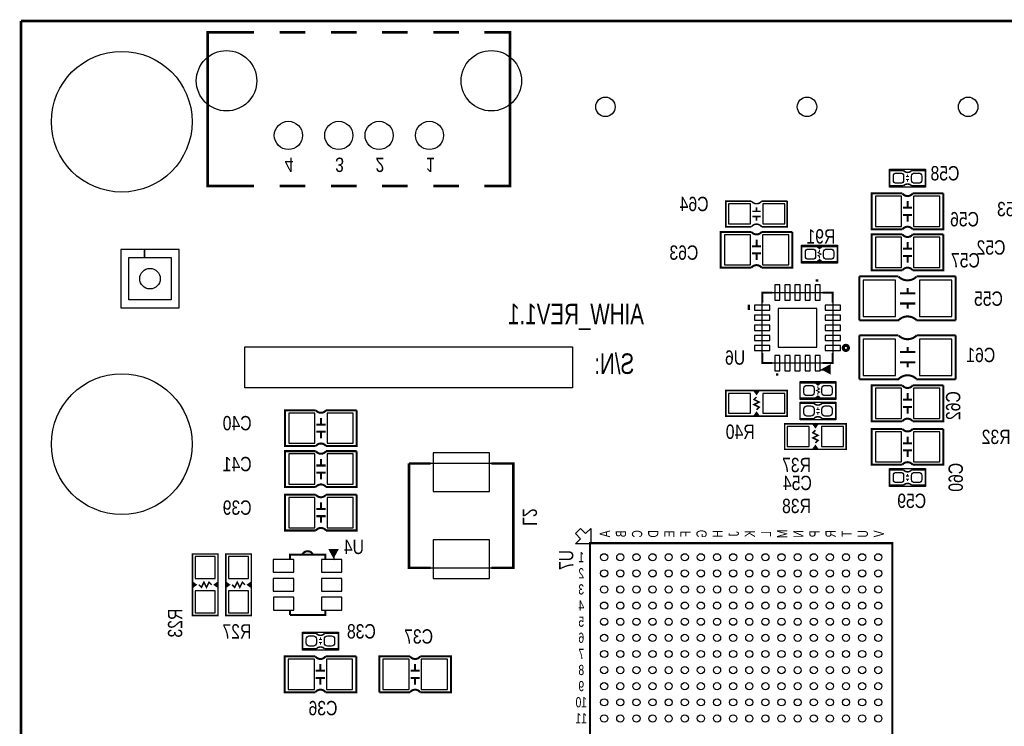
# Model space of a CAD drawing. Extents: x 0 to 180, y 0 to 69.
# Tile 3 of 8: x 0 to 49, y 34 to 69. Entities that reach past the tile are written whole.
import ezdxf
from ezdxf.enums import TextEntityAlignment as Align

# ---------------------------------------------------------------- set-up
doc = ezdxf.new("R2010")
doc.units = 0
for name, color, linetype in [('BG_OUTLINE', 254, 'CONTINUOUS'), ('PG_SILKSCREEN_BOTTOM', 200, 'CONTINUOUS'), ('PIN_BOTTOM', 1, 'CONTINUOUS'), ('RD_SILKSCREEN_BOTTOM', 92, 'CONTINUOUS')]:
    doc.layers.add(name, color=color, linetype=linetype)

msp = doc.modelspace()

# ---------------------------------------------------------------- linework, layer by layer
at = {"layer": 'BG_OUTLINE', "const_width": 0.127}
for points in [[(0, 69.000116), (0, 0)], [(96.999806, 69.000116), (0, 69.000116)]]:
    msp.add_lwpolyline(points, dxfattribs=at)
at = {"layer": 'PG_SILKSCREEN_BOTTOM'}
for points, const_width in [([(9.268968, 64.622172), (9.268968, 68.432172), (10.538968, 68.432172)], 0.127), ([(10.299192, 68.432172), (11.569192, 68.432172)], 0.127), ([(12.839192, 68.432172), (14.109192, 68.432172)], 0.127), ([(15.379192, 68.432172), (16.649192, 68.432172)], 0.127), ([(17.919192, 68.432172), (19.189192, 68.432172)], 0.127), ([(20.459192, 68.432172), (21.729192, 68.432172)], 0.127), ([(22.999192, 68.432172), (24.269192, 68.432172), (24.269192, 64.622172)], 0.127), ([(10.538968, 60.812172), (9.268968, 60.812172), (9.268968, 64.622172)], 0.127), ([(24.269192, 64.622172), (24.269192, 60.812172), (22.999192, 60.812172)], 0.127), ([(43.102276, 60.8203), (43.102276, 61.5823), (43.788076, 61.5823)], 0.0762), ([(44.194476, 60.8203), (44.880276, 60.8203), (44.880276, 61.5823), (44.194476, 61.5823)], 0.0762), ([(44.067476, 61.2775), (43.915076, 61.2775)], 0.0508), ([(44.067476, 61.1251), (43.915076, 61.1251)], 0.0508), ([(43.991276, 61.3791), (43.991276, 61.2775)], 0.0508), ([(43.991276, 61.1251), (43.991276, 61.0235)], 0.0508), ([(10.299192, 60.812172), (11.569192, 60.812172)], 0.127), ([(12.839192, 60.812172), (14.109192, 60.812172)], 0.127), ([(15.379192, 60.812172), (16.649192, 60.812172)], 0.127), ([(17.919192, 60.812172), (19.189192, 60.812172)], 0.127), ([(20.459192, 60.812172), (21.729192, 60.812172)], 0.127), ([(43.102276, 60.8203), (43.788076, 60.8203)], 0.0762), ([(36.244276, 60.0583), (34.974276, 60.0583), (34.974276, 58.7883), (36.244276, 58.7883)], 0.0762), ([(38.022276, 60.0583), (36.752276, 60.0583)], 0.0762), ([(36.752276, 58.7883), (38.022276, 58.7883), (38.022276, 60.0583)], 0.0762), ([(43.991276, 59.7281), (43.991276, 60.0583)], 0.1016), ([(45.769276, 60.4393), (45.769276, 58.6613), (44.245276, 58.6613)], 0.1016), ([(44.245276, 60.4393), (45.769276, 60.4393)], 0.1016), ([(36.498276, 59.5503), (36.498276, 59.7535)], 0.0762), ([(43.762676, 59.7281), (44.219876, 59.7281)], 0.1016), ([(36.295076, 59.5503), (36.701476, 59.5503)], 0.0762), ([(36.295076, 59.2963), (36.701476, 59.2963)], 0.0762), ([(36.498276, 59.2963), (36.498276, 59.0931)], 0.0762), ([(43.762676, 59.3725), (44.219876, 59.3725)], 0.1016), ([(43.991276, 59.3725), (43.991276, 59.0423)], 0.1016), ([(36.498276, 57.8231), (36.498276, 58.1533)], 0.1016), ([(38.276276, 58.5343), (38.276276, 56.7563), (36.752276, 56.7563)], 0.1016), ([(36.752276, 58.5343), (38.276276, 58.5343)], 0.1016), ([(45.769276, 58.4073), (45.769276, 56.6293), (44.245276, 56.6293)], 0.1016), ([(44.245276, 58.4073), (45.769276, 58.4073)], 0.1016), ([(36.269676, 57.8231), (36.726876, 57.8231)], 0.1016), ([(38.735, 57.0484), (38.735, 57.8104)], 0.0762), ([(38.735, 57.8104), (39.497, 57.8104), (39.624, 57.7088), (39.751, 57.8104), (40.513, 57.8104)], 0.0762), ([(39.751, 57.8104), (39.497, 57.8104)], 0.0762), ([(39.624, 57.2262), (39.624, 57.3024), (39.5478, 57.3532), (39.7002, 57.4294), (39.5478, 57.5056), (39.624, 57.5564), (39.624, 57.6326)], 0.0508), ([(39.6494, 57.7596), (39.5732, 57.7596)], 0.0762), ([(40.513, 57.8104), (40.513, 57.0484)], 0.0762), ([(43.762676, 57.6961), (44.219876, 57.6961)], 0.1016), ([(43.991276, 57.6961), (43.991276, 58.0263)], 0.1016), ([(36.269676, 57.4675), (36.726876, 57.4675)], 0.1016), ([(36.498276, 57.4675), (36.498276, 57.1373)], 0.1016), ([(40.513, 57.0484), (39.751, 57.0484), (39.624, 57.15), (39.497, 57.0484), (38.735, 57.0484)], 0.0762), ([(43.762676, 57.3405), (44.219876, 57.3405)], 0.1016), ([(43.991276, 57.3405), (43.991276, 57.0103)], 0.1016), ([(39.751, 57.0484), (39.497, 57.0484)], 0.0762), ([(39.6494, 57.0738), (39.5732, 57.0738)], 0.0762), ([(39.498524, 56.059578), (39.498524, 56.186578)], 0.127), ([(41.603676, 54.1401), (41.603676, 56.3245)], 0.1016), ([(41.603676, 56.3245), (43.534076, 56.3245)], 0.1016), ([(44.448476, 56.3245), (46.378876, 56.3245)], 0.1016), ([(46.378876, 54.1401), (46.378876, 56.3245)], 0.1016), ([(43.991276, 55.4863), (43.991276, 55.7403)], 0.1016), ([(36.78174, 55.01386), (36.78174, 55.52186), (37.28974, 55.52186)], 0.1016), ([(39.77386, 55.52186), (40.28186, 55.52186), (40.28186, 55.01386)], 0.1016), ([(43.610276, 55.4863), (44.372276, 55.4863)], 0.1016), ([(36.053522, 54.79034), (36.180522, 54.79034)], 0.254), ([(43.610276, 54.9783), (44.372276, 54.9783)], 0.1016), ([(43.991276, 54.7243), (43.991276, 54.9783)], 0.1016), ([(43.559476, 54.1401), (41.603676, 54.1401)], 0.1016), ([(46.378876, 54.1401), (44.423076, 54.1401)], 0.1016), ([(41.603676, 51.2191), (41.603676, 53.4035)], 0.1016), ([(41.603676, 53.4035), (43.534076, 53.4035)], 0.1016), ([(44.448476, 53.4035), (46.378876, 53.4035)], 0.1016), ([(46.378876, 51.2191), (46.378876, 53.4035)], 0.1016), ([(43.991276, 52.5653), (43.991276, 52.8193)], 0.1016), ([(37.28974, 52.02174), (36.78174, 52.02174), (36.78174, 52.52974)], 0.1016), ([(40.28186, 52.52974), (40.28186, 52.02174), (39.77386, 52.02174)], 0.1016), ([(43.610276, 52.5653), (44.372276, 52.5653)], 0.1016), ([(39.829486, 51.71186), (40.108886, 51.55946), (40.108886, 51.86426), (39.829486, 51.71186), (40.083486, 51.71186)], 0.127), ([(43.610276, 52.0573), (44.372276, 52.0573)], 0.1016), ([(43.991276, 51.8033), (43.991276, 52.0573)], 0.1016), ([(37.520372, 51.394106), (37.520372, 51.521106)], 0.127), ([(38.657276, 51.0413), (39.419276, 51.0413), (39.546276, 50.9397), (39.673276, 51.0413), (40.435276, 51.0413)], 0.0762), ([(38.657276, 50.2793), (38.657276, 51.0413)], 0.0762), ([(39.419276, 51.0413), (39.673276, 51.0413)], 0.0762), ([(39.546276, 50.8635), (39.546276, 50.7873), (39.622476, 50.7365), (39.470076, 50.6603), (39.622476, 50.5841), (39.546276, 50.5333), (39.546276, 50.4571)], 0.0508), ([(39.520876, 51.0159), (39.597076, 51.0159)], 0.0762), ([(40.435276, 51.0413), (40.435276, 50.2793)], 0.0762), ([(43.559476, 51.2191), (41.603676, 51.2191)], 0.1016), ([(45.769276, 50.9143), (45.769276, 49.1363), (44.245276, 49.1363)], 0.1016), ([(44.245276, 50.9143), (45.769276, 50.9143)], 0.1016), ([(46.378876, 51.2191), (44.423076, 51.2191)], 0.1016), ([(38.022276, 50.6603), (34.974276, 50.6603), (34.974276, 49.3903), (38.022276, 49.3903), (38.022276, 50.6603)], 0.0762), ([(36.498276, 49.7078), (36.625276, 49.8348), (36.371276, 49.9618), (36.625276, 50.0888), (36.371276, 50.2158), (36.498276, 50.3428)], 0.0762), ([(36.625276, 50.6603), (36.498276, 50.4825), (36.371276, 50.6603)], 0.0762), ([(36.498276, 50.4825), (36.498276, 50.6095), (36.549076, 50.6095), (36.447476, 50.6095)], 0.0762), ([(40.435276, 50.2793), (39.673276, 50.2793), (39.546276, 50.3809), (39.419276, 50.2793), (38.657276, 50.2793)], 0.0762), ([(39.520876, 50.3301), (39.597076, 50.3301)], 0.0762), ([(43.991276, 50.2031), (43.991276, 50.5333)], 0.1016), ([(39.343076, 50.0253), (38.657276, 50.0253), (38.657276, 49.2633), (39.343076, 49.2633)], 0.0762), ([(39.419276, 50.2793), (39.673276, 50.2793)], 0.0762), ([(39.546276, 49.7205), (39.546276, 49.8221)], 0.0508), ([(40.435276, 50.0253), (40.435276, 49.2633), (39.749476, 49.2633)], 0.0762), ([(40.435276, 50.0253), (39.749476, 50.0253)], 0.0762), ([(43.762676, 50.2031), (44.219876, 50.2031)], 0.1016), ([(43.762676, 49.8475), (44.219876, 49.8475)], 0.1016), ([(43.991276, 49.8475), (43.991276, 49.5173)], 0.1016), ([(14.8844, 48.9712), (14.8844, 49.3014)], 0.1016), ([(16.6624, 49.6824), (16.6624, 47.9044), (15.1384, 47.9044)], 0.1016), ([(15.1384, 49.6824), (16.6624, 49.6824)], 0.1016), ([(36.371276, 49.3903), (36.498276, 49.5681), (36.625276, 49.3903)], 0.0762), ([(36.498276, 49.5681), (36.498276, 49.4411), (36.447476, 49.4411), (36.549076, 49.4411)], 0.0762), ([(39.470076, 49.7205), (39.622476, 49.7205)], 0.0508), ([(39.470076, 49.5681), (39.622476, 49.5681)], 0.0508), ([(39.546276, 49.4665), (39.546276, 49.5681)], 0.0508), ([(14.6558, 48.9712), (15.113, 48.9712)], 0.1016), ([(40.943276, 49.0093), (37.895276, 49.0093), (37.895276, 47.7393), (40.943276, 47.7393), (40.943276, 49.0093)], 0.0762), ([(39.546276, 49.0093), (39.419276, 48.8315), (39.292276, 49.0093)], 0.0762), ([(39.419276, 48.8315), (39.419276, 48.9585), (39.470076, 48.9585), (39.368476, 48.9585)], 0.0762), ([(14.6558, 48.6156), (15.113, 48.6156)], 0.1016), ([(14.8844, 48.6156), (14.8844, 48.2854)], 0.1016), ([(39.419276, 48.0568), (39.546276, 48.1838), (39.292276, 48.3108), (39.546276, 48.4378), (39.292276, 48.5648), (39.419276, 48.6918)], 0.0762), ([(43.991276, 48.0441), (43.991276, 48.3743)], 0.1016), ([(45.769276, 48.7553), (45.769276, 46.9773), (44.245276, 46.9773)], 0.1016), ([(44.245276, 48.7553), (45.769276, 48.7553)], 0.1016), ([(39.292276, 47.7393), (39.419276, 47.9171), (39.546276, 47.7393)], 0.0762), ([(39.419276, 47.9171), (39.419276, 47.7901), (39.368476, 47.7901), (39.470076, 47.7901)], 0.0762), ([(43.762676, 48.0441), (44.219876, 48.0441)], 0.1016), ([(16.6624, 47.6504), (16.6624, 45.8724), (15.1384, 45.8724)], 0.1016), ([(15.1384, 47.6504), (16.6624, 47.6504)], 0.1016), ([(43.762676, 47.6885), (44.219876, 47.6885)], 0.1016), ([(43.991276, 47.6885), (43.991276, 47.3583)], 0.1016), ([(14.6558, 46.9392), (15.113, 46.9392)], 0.1016), ([(14.8844, 46.9392), (14.8844, 47.2694)], 0.1016), ([(20.322286, 41.8592), (19.2532, 41.8592), (19.2532, 47.0408)], 0.127), ([(20.322286, 47.0408), (19.2532, 47.0408)], 0.127), ([(23.333964, 41.8592), (24.4348, 41.8592), (24.4348, 47.0408), (23.333964, 47.0408)], 0.127), ([(14.6558, 46.5836), (15.113, 46.5836)], 0.1016), ([(14.8844, 46.5836), (14.8844, 46.2534)], 0.1016), ([(43.102276, 45.9613), (43.102276, 46.7233), (43.788076, 46.7233)], 0.0762), ([(44.067476, 46.4185), (43.915076, 46.4185)], 0.0508), ([(43.991276, 46.5201), (43.991276, 46.4185)], 0.0508), ([(44.194476, 45.9613), (44.880276, 45.9613), (44.880276, 46.7233), (44.194476, 46.7233)], 0.0762), ([(43.102276, 45.9613), (43.788076, 45.9613)], 0.0762), ([(44.067476, 46.2661), (43.915076, 46.2661)], 0.0508), ([(43.991276, 46.2661), (43.991276, 46.1645)], 0.0508), ([(16.6624, 45.4914), (16.6624, 43.7134), (15.1384, 43.7134)], 0.1016), ([(15.1384, 45.4914), (16.6624, 45.4914)], 0.1016), ([(14.8844, 44.7802), (14.8844, 45.1104)], 0.1016), ([(14.6558, 44.7802), (15.113, 44.7802)], 0.1016), ([(14.6558, 44.4246), (15.113, 44.4246)], 0.1016), ([(14.8844, 44.4246), (14.8844, 44.0944)], 0.1016), ([(43.237912, 43.085512), (43.237912, 28.085288), (28.237688, 28.085288), (28.237688, 43.085512), (43.237912, 43.085512)], 0.1016), ([(8.509, 42.545), (8.509, 39.497), (9.779, 39.497), (9.779, 42.545), (8.509, 42.545)], 0.0762), ([(11.43, 39.497), (11.43, 42.545), (10.16, 42.545), (10.16, 39.497), (11.43, 39.497)], 0.0762), ([(15.09903, 42.291), (15.09903, 42.521124), (13.34897, 42.521124), (13.34897, 42.291)], 0.1016), ([(15.50924, 42.446448), (15.66164, 42.725848), (15.35684, 42.725848), (15.50924, 42.446448), (15.50924, 42.700448)], 0.127), ([(8.509, 41.148), (8.6868, 41.021), (8.509, 40.894)], 0.0762), ([(8.6868, 41.021), (8.5598, 41.021), (8.5598, 41.0718), (8.5598, 40.9702)], 0.0762), ([(9.4615, 41.021), (9.3345, 41.148), (9.2075, 40.894), (9.0805, 41.148), (8.9535, 40.894), (8.8265, 41.021)], 0.0762), ([(9.779, 40.894), (9.6012, 41.021), (9.779, 41.148)], 0.0762), ([(9.6012, 41.021), (9.7282, 41.021), (9.7282, 40.9702), (9.7282, 41.0718)], 0.0762), ([(10.16, 41.148), (10.3378, 41.021), (10.16, 40.894)], 0.0762), ([(10.3378, 41.021), (10.2108, 41.021), (10.2108, 41.0718), (10.2108, 40.9702)], 0.0762), ([(10.4775, 41.021), (10.6045, 40.894), (10.7315, 41.148), (10.8585, 40.894), (10.9855, 41.148), (11.1125, 41.021)], 0.0762), ([(11.43, 40.894), (11.2522, 41.021), (11.43, 41.148)], 0.0762), ([(11.2522, 41.021), (11.3792, 41.021), (11.3792, 40.9702), (11.3792, 41.0718)], 0.0762), ([(13.34897, 39.520876), (15.09903, 39.520876), (15.09903, 39.751)], 0.1016), ([(13.34897, 39.751), (13.34897, 39.520876)], 0.1016), ([(13.97, 37.846), (13.97, 38.608), (14.6558, 38.608)], 0.0762), ([(15.0622, 37.846), (15.748, 37.846), (15.748, 38.608), (15.0622, 38.608)], 0.0762), ([(14.9352, 38.3032), (14.7828, 38.3032)], 0.0508), ([(14.9352, 38.1508), (14.7828, 38.1508)], 0.0508), ([(14.859, 38.4048), (14.859, 38.3032)], 0.0508), ([(14.859, 38.1508), (14.859, 38.0492)], 0.0508), ([(13.97, 37.846), (14.6558, 37.846)], 0.0762), ([(14.859, 36.7538), (14.859, 37.084)], 0.1016), ([(16.637, 37.465), (16.637, 35.687), (15.113, 35.687)], 0.1016), ([(15.113, 37.465), (16.637, 37.465)], 0.1016), ([(17.78, 35.687), (17.78, 37.465), (19.304, 37.465)], 0.1016), ([(19.558, 36.7538), (19.558, 37.084)], 0.1016), ([(14.6304, 36.7538), (15.0876, 36.7538)], 0.1016), ([(19.7866, 36.7538), (19.3294, 36.7538)], 0.1016), ([(14.6304, 36.3982), (15.0876, 36.3982)], 0.1016), ([(14.859, 36.3982), (14.859, 36.068)], 0.1016), ([(19.7866, 36.3982), (19.3294, 36.3982)], 0.1016), ([(19.558, 36.3982), (19.558, 36.068)], 0.1016), ([(19.304, 35.687), (17.78, 35.687)], 0.1016)]:
    msp.add_lwpolyline(points, dxfattribs=dict(at, const_width=const_width))
for points in [[(43.102276, 61.6458), (44.880276, 61.6458)], [(43.102276, 60.7568), (43.102276, 61.6458)], [(44.880276, 61.6458), (44.880276, 60.7568)], [(44.880276, 60.7568), (43.102276, 60.7568)], [(38.735, 56.9849), (38.735, 57.8739)], [(38.735, 57.8739), (40.513, 57.8739)], [(40.513, 57.8739), (40.513, 56.9849)], [(40.513, 56.9849), (38.735, 56.9849)], [(36.78174, 52.02174), (36.78174, 55.52186), (40.28186, 55.52186), (40.28186, 52.02174), (36.78174, 52.02174)], [(38.657276, 51.1048), (40.435276, 51.1048)], [(38.657276, 50.2158), (38.657276, 51.1048)], [(40.435276, 51.1048), (40.435276, 50.2158)], [(40.435276, 50.2158), (38.657276, 50.2158)], [(38.657276, 49.1998), (38.657276, 50.0888)], [(38.657276, 50.0888), (40.435276, 50.0888)], [(40.435276, 50.0888), (40.435276, 49.1998)], [(40.435276, 49.1998), (38.657276, 49.1998)], [(23.333964, 47.0408), (20.322286, 47.0408)], [(43.102276, 46.7868), (44.880276, 46.7868)], [(43.102276, 45.8978), (43.102276, 46.7868)], [(44.880276, 46.7868), (44.880276, 45.8978)], [(44.880276, 45.8978), (43.102276, 45.8978)], [(20.322286, 41.8592), (23.333964, 41.8592)], [(13.97, 38.6715), (15.748, 38.6715)], [(13.97, 37.7825), (13.97, 38.6715)], [(15.748, 38.6715), (15.748, 37.7825)], [(15.748, 37.7825), (13.97, 37.7825)]]:
    msp.add_lwpolyline(points, dxfattribs=at)
for points, const_width in [([(44.194476, 61.5823, -0.480625), (43.788076, 61.5823)], 0.0762), ([(44.194476, 60.8203, 0.428966), (43.788076, 60.8203)], 0.0762), ([(36.752276, 60.0583, -0.5), (36.244276, 60.0583)], 0.0762), ([(44.245276, 58.6613, 0.5), (43.737276, 58.6613), (42.213276, 58.6613), (42.213276, 60.4393), (43.737276, 60.4393)], 0.1016), ([(44.245276, 60.4393, -0.5), (43.737276, 60.4393)], 0.1016), ([(36.752276, 58.7883, 0.5), (36.244276, 58.7883)], 0.0762), ([(36.752276, 56.7563, 0.5), (36.244276, 56.7563), (34.720276, 56.7563), (34.720276, 58.5343), (36.244276, 58.5343)], 0.1016), ([(36.752276, 58.5343, -0.5), (36.244276, 58.5343)], 0.1016), ([(44.245276, 56.6293, 0.5), (43.737276, 56.6293), (42.213276, 56.6293), (42.213276, 58.4073), (43.737276, 58.4073)], 0.1016), ([(44.245276, 58.4073, -0.5), (43.737276, 58.4073)], 0.1016), ([(44.435776, 56.3118, -0.413378), (43.546776, 56.3118)], 0.1016), ([(43.546776, 54.1528, -0.414028), (44.435776, 54.1528)], 0.1016), ([(44.435776, 53.3908, -0.413378), (43.546776, 53.3908)], 0.1016), ([(41.006014, 52.776628, 1), (40.853614, 52.776628, 1), (41.006014, 52.776628)], 0.254), ([(43.546776, 51.2318, -0.414028), (44.435776, 51.2318)], 0.1016), ([(44.245276, 49.1363, 0.5), (43.737276, 49.1363), (42.213276, 49.1363), (42.213276, 50.9143), (43.737276, 50.9143)], 0.1016), ([(44.245276, 50.9143, -0.5), (43.737276, 50.9143)], 0.1016), ([(39.343076, 50.0253, 0.428966), (39.749476, 50.0253)], 0.0762), ([(15.1384, 47.9044, 0.5), (14.6304, 47.9044), (13.1064, 47.9044), (13.1064, 49.6824), (14.6304, 49.6824)], 0.1016), ([(15.1384, 49.6824, -0.5), (14.6304, 49.6824)], 0.1016), ([(39.343076, 49.2633, -0.480625), (39.749476, 49.2633)], 0.0762), ([(44.245276, 46.9773, 0.5), (43.737276, 46.9773), (42.213276, 46.9773), (42.213276, 48.7553), (43.737276, 48.7553)], 0.1016), ([(44.245276, 48.7553, -0.5), (43.737276, 48.7553)], 0.1016), ([(15.1384, 45.8724, 0.5), (14.6304, 45.8724), (13.1064, 45.8724), (13.1064, 47.6504), (14.6304, 47.6504)], 0.1016), ([(15.1384, 47.6504, -0.5), (14.6304, 47.6504)], 0.1016), ([(44.194476, 46.7233, -0.480625), (43.788076, 46.7233)], 0.0762), ([(44.194476, 45.9613, 0.428966), (43.788076, 45.9613)], 0.0762), ([(15.1384, 43.7134, 0.5), (14.6304, 43.7134), (13.1064, 43.7134), (13.1064, 45.4914), (14.6304, 45.4914)], 0.1016), ([(15.1384, 45.4914, -0.5), (14.6304, 45.4914)], 0.1016), ([(13.97, 42.53484, -0.600256), (14.478, 42.53484)], 0.1016), ([(15.0622, 38.608, -0.480625), (14.6558, 38.608)], 0.0762), ([(15.0622, 37.846, 0.428966), (14.6558, 37.846)], 0.0762), ([(15.113, 35.687, 0.5), (14.605, 35.687), (13.081, 35.687), (13.081, 37.465), (14.605, 37.465)], 0.1016), ([(15.113, 37.465, -0.5), (14.605, 37.465)], 0.1016), ([(19.304, 37.465, 0.5), (19.812, 37.465), (21.336, 37.465), (21.336, 35.687), (19.812, 35.687)], 0.1016), ([(19.304, 35.687, -0.5), (19.812, 35.687)], 0.1016)]:
    msp.add_lwpolyline(points, format="xyb", dxfattribs=dict(at, const_width=const_width))
for points in [[(27.37104, 52.821586), (27.37104, 50.789586), (11.11504, 50.789586), (11.11504, 52.821586)], [(28.2702, 43.053), (27.5082, 43.053), (27.7622, 43.307), (27.5082, 43.561), (27.7622, 43.815), (28.0162, 43.561), (28.2702, 43.815)]]:
    msp.add_lwpolyline(points, close=True, dxfattribs=at)
at = {"layer": 'PIN_BOTTOM'}
for points in [[(43.287696, 61.3029, -0.414214), (43.440096, 61.4553), (43.643296, 61.4553, -0.414214), (43.795696, 61.3029), (43.795696, 61.0997, -0.414214), (43.643296, 60.9473), (43.440096, 60.9473, -0.414214), (43.287696, 61.0997)], [(44.186856, 61.3029, -0.414214), (44.339256, 61.4553), (44.542456, 61.4553, -0.414214), (44.694856, 61.3029), (44.694856, 61.0997, -0.414214), (44.542456, 60.9473), (44.339256, 60.9473, -0.414214), (44.186856, 61.0997)], [(39.42842, 57.3278, -0.414214), (39.27602, 57.1754), (39.07282, 57.1754, -0.414214), (38.92042, 57.3278), (38.92042, 57.531, -0.414214), (39.07282, 57.6834), (39.27602, 57.6834, -0.414214), (39.42842, 57.531)], [(40.32758, 57.3278, -0.414214), (40.17518, 57.1754), (39.97198, 57.1754, -0.414214), (39.81958, 57.3278), (39.81958, 57.531, -0.414214), (39.97198, 57.6834), (40.17518, 57.6834, -0.414214), (40.32758, 57.531)], [(38.842696, 50.7619, -0.414214), (38.995096, 50.9143), (39.198296, 50.9143, -0.414214), (39.350696, 50.7619), (39.350696, 50.5587, -0.414214), (39.198296, 50.4063), (38.995096, 50.4063, -0.414214), (38.842696, 50.5587)], [(39.741856, 50.7619, -0.414214), (39.894256, 50.9143), (40.097456, 50.9143, -0.414214), (40.249856, 50.7619), (40.249856, 50.5587, -0.414214), (40.097456, 50.4063), (39.894256, 50.4063, -0.414214), (39.741856, 50.5587)], [(39.350696, 49.5427, -0.414214), (39.198296, 49.3903), (38.995096, 49.3903, -0.414214), (38.842696, 49.5427), (38.842696, 49.7459, -0.414214), (38.995096, 49.8983), (39.198296, 49.8983, -0.414214), (39.350696, 49.7459)], [(40.249856, 49.5427, -0.414214), (40.097456, 49.3903), (39.894256, 49.3903, -0.414214), (39.741856, 49.5427), (39.741856, 49.7459, -0.414214), (39.894256, 49.8983), (40.097456, 49.8983, -0.414214), (40.249856, 49.7459)], [(43.287696, 46.4439, -0.414214), (43.440096, 46.5963), (43.643296, 46.5963, -0.414214), (43.795696, 46.4439), (43.795696, 46.2407, -0.414214), (43.643296, 46.0883), (43.440096, 46.0883, -0.414214), (43.287696, 46.2407)], [(44.186856, 46.4439, -0.414214), (44.339256, 46.5963), (44.542456, 46.5963, -0.414214), (44.694856, 46.4439), (44.694856, 46.2407, -0.414214), (44.542456, 46.0883), (44.339256, 46.0883, -0.414214), (44.186856, 46.2407)], [(14.15542, 38.3286, -0.414214), (14.30782, 38.481), (14.51102, 38.481, -0.414214), (14.66342, 38.3286), (14.66342, 38.1254, -0.414214), (14.51102, 37.973), (14.30782, 37.973, -0.414214), (14.15542, 38.1254)], [(15.05458, 38.3286, -0.414214), (15.20698, 38.481), (15.41018, 38.481, -0.414214), (15.56258, 38.3286), (15.56258, 38.1254, -0.414214), (15.41018, 37.973), (15.20698, 37.973, -0.414214), (15.05458, 38.1254)]]:
    msp.add_lwpolyline(points, format="xyb", close=True, dxfattribs=at)
for points in [[(42.393616, 60.2996), (42.393616, 58.801), (43.689016, 58.801), (43.689016, 60.2996)], [(44.293536, 60.2996), (44.293536, 58.801), (45.588936, 58.801), (45.588936, 60.2996)], [(35.102292, 59.9186), (35.102292, 58.928), (36.194492, 58.928), (36.194492, 59.9186)], [(36.80206, 59.9186), (36.80206, 58.928), (37.89426, 58.928), (37.89426, 59.9186)], [(34.900616, 58.3946), (34.900616, 56.896), (36.196016, 56.896), (36.196016, 58.3946)], [(36.800536, 58.3946), (36.800536, 56.896), (38.095936, 56.896), (38.095936, 58.3946)], [(42.393616, 58.2676), (42.393616, 56.769), (43.689016, 56.769), (43.689016, 58.2676)], [(44.293536, 58.2676), (44.293536, 56.769), (45.588936, 56.769), (45.588936, 58.2676)], [(7.850886, 54.760114), (7.850886, 57.660286), (6.130798, 57.660286), (6.130798, 57.260236), (7.450836, 57.260236), (7.450836, 55.160164), (5.350764, 55.160164), (5.350764, 57.260236), (6.129782, 57.260236), (6.129782, 57.660286), (4.950714, 57.660286), (4.950714, 54.760114)], [(37.404802, 55.14086), (37.658802, 55.14086), (37.658802, 55.90286), (37.404802, 55.90286)], [(37.904674, 55.14086), (38.158674, 55.14086), (38.158674, 55.90286), (37.904674, 55.90286)], [(38.4048, 55.14086), (38.6588, 55.14086), (38.6588, 55.90286), (38.4048, 55.90286)], [(38.904926, 55.14086), (39.158926, 55.14086), (39.158926, 55.90286), (38.904926, 55.90286)], [(39.404798, 55.14086), (39.658798, 55.14086), (39.658798, 55.90286), (39.404798, 55.90286)], [(41.791128, 56.134), (41.791128, 54.3306), (43.391328, 54.3306), (43.391328, 56.134)], [(44.591224, 56.134), (44.591224, 54.3306), (46.191424, 54.3306), (46.191424, 56.134)], [(36.40074, 54.898798), (36.40074, 54.644798), (37.16274, 54.644798), (37.16274, 54.898798)], [(37.5793, 52.8193), (39.4843, 52.8193), (39.4843, 54.7243), (37.5793, 54.7243)], [(39.90086, 54.898798), (39.90086, 54.644798), (40.66286, 54.644798), (40.66286, 54.898798)], [(36.40074, 54.398926), (36.40074, 54.144926), (37.16274, 54.144926), (37.16274, 54.398926)], [(39.90086, 54.398926), (39.90086, 54.144926), (40.66286, 54.144926), (40.66286, 54.398926)], [(36.40074, 53.8988), (36.40074, 53.6448), (37.16274, 53.6448), (37.16274, 53.8988)], [(39.90086, 53.8988), (39.90086, 53.6448), (40.66286, 53.6448), (40.66286, 53.8988)], [(36.40074, 53.398674), (36.40074, 53.144674), (37.16274, 53.144674), (37.16274, 53.398674)], [(39.90086, 53.398674), (39.90086, 53.144674), (40.66286, 53.144674), (40.66286, 53.398674)], [(36.40074, 52.898802), (36.40074, 52.644802), (37.16274, 52.644802), (37.16274, 52.898802)], [(39.90086, 52.898802), (39.90086, 52.644802), (40.66286, 52.644802), (40.66286, 52.898802)], [(41.791128, 53.213), (41.791128, 51.4096), (43.391328, 51.4096), (43.391328, 53.213)], [(44.591224, 53.213), (44.591224, 51.4096), (46.191424, 51.4096), (46.191424, 53.213)], [(37.404802, 51.64074), (37.658802, 51.64074), (37.658802, 52.40274), (37.404802, 52.40274)], [(37.904674, 51.64074), (38.158674, 51.64074), (38.158674, 52.40274), (37.904674, 52.40274)], [(38.4048, 51.64074), (38.6588, 51.64074), (38.6588, 52.40274), (38.4048, 52.40274)], [(38.904926, 51.64074), (39.158926, 51.64074), (39.158926, 52.40274), (38.904926, 52.40274)], [(39.404798, 51.64074), (39.658798, 51.64074), (39.658798, 52.40274), (39.404798, 52.40274)], [(35.102292, 50.5206), (35.102292, 49.53), (36.194492, 49.53), (36.194492, 50.5206)], [(36.80206, 50.5206), (36.80206, 49.53), (37.89426, 49.53), (37.89426, 50.5206)], [(42.393616, 50.7746), (42.393616, 49.276), (43.689016, 49.276), (43.689016, 50.7746)], [(44.293536, 50.7746), (44.293536, 49.276), (45.588936, 49.276), (45.588936, 50.7746)], [(13.28674, 49.5427), (13.28674, 48.0441), (14.58214, 48.0441), (14.58214, 49.5427)], [(15.18666, 49.5427), (15.18666, 48.0441), (16.48206, 48.0441), (16.48206, 49.5427)], [(38.023292, 48.8696), (38.023292, 47.879), (39.115492, 47.879), (39.115492, 48.8696)], [(39.72306, 48.8696), (39.72306, 47.879), (40.81526, 47.879), (40.81526, 48.8696)], [(42.393616, 48.6156), (42.393616, 47.117), (43.689016, 47.117), (43.689016, 48.6156)], [(44.293536, 48.6156), (44.293536, 47.117), (45.588936, 47.117), (45.588936, 48.6156)], [(13.28674, 47.5107), (13.28674, 46.0121), (14.58214, 46.0121), (14.58214, 47.5107)], [(15.18666, 47.5107), (15.18666, 46.0121), (16.48206, 46.0121), (16.48206, 47.5107)], [(20.447, 45.6565), (23.241, 45.6565), (23.241, 47.5615), (20.447, 47.5615)], [(13.28674, 45.3517), (13.28674, 43.8531), (14.58214, 43.8531), (14.58214, 45.3517)], [(15.18666, 45.3517), (15.18666, 43.8531), (16.48206, 43.8531), (16.48206, 45.3517)], [(20.447, 41.3385), (23.241, 41.3385), (23.241, 43.2435), (20.447, 43.2435)], [(8.6487, 41.324784), (9.6393, 41.324784), (9.6393, 42.416984), (8.6487, 42.416984)], [(11.2903, 42.416984), (10.2997, 42.416984), (10.2997, 41.324784), (11.2903, 41.324784)], [(13.53566, 41.6433), (13.53566, 42.2783), (12.51966, 42.2783), (12.51966, 41.6433)], [(15.9258, 41.6433), (15.9258, 42.2783), (14.9098, 42.2783), (14.9098, 41.6433)], [(13.53566, 40.7035), (13.53566, 41.3385), (12.51966, 41.3385), (12.51966, 40.7035)], [(15.9258, 40.7035), (15.9258, 41.3385), (14.9098, 41.3385), (14.9098, 40.7035)], [(8.6487, 39.625016), (9.6393, 39.625016), (9.6393, 40.717216), (8.6487, 40.717216)], [(11.2903, 40.717216), (10.2997, 40.717216), (10.2997, 39.625016), (11.2903, 39.625016)], [(13.5382, 39.7637), (13.5382, 40.3987), (12.5222, 40.3987), (12.5222, 39.7637)], [(15.9258, 39.7637), (15.9258, 40.3987), (14.9098, 40.3987), (14.9098, 39.7637)], [(13.26134, 37.3253), (13.26134, 35.8267), (14.55674, 35.8267), (14.55674, 37.3253)], [(15.16126, 37.3253), (15.16126, 35.8267), (16.45666, 35.8267), (16.45666, 37.3253)], [(19.25574, 35.8267), (19.25574, 37.3253), (17.96034, 37.3253), (17.96034, 35.8267)], [(21.15566, 35.8267), (21.15566, 37.3253), (19.86026, 37.3253), (19.86026, 35.8267)]]:
    msp.add_lwpolyline(points, close=True, dxfattribs=at)
for centre, radius in [((4.99999, 64.000126), 3.4925), ((10.199116, 66.032126), 1.4986), ((23.339044, 66.032126), 1.4986), ((28.999942, 64.737996), 0.4826), ((38.999922, 64.737996), 0.4826), ((46.999906, 64.737996), 0.4826), ((13.26896, 63.3222), 0.6985), ((15.769082, 63.3222), 0.6985), ((17.769078, 63.3222), 0.6985), ((20.2692, 63.3222), 0.6985), ((6.4008, 56.2102), 0.508), ((4.99999, 47.999904), 3.4925), ((28.937712, 42.385488), 0.1778), ((29.737812, 42.385488), 0.1778), ((30.537912, 42.385488), 0.1778), ((31.337758, 42.385488), 0.1778), ((32.137858, 42.385488), 0.1778), ((32.937704, 42.385488), 0.1778), ((33.737804, 42.385488), 0.1778), ((34.537904, 42.385488), 0.1778), ((35.33775, 42.385488), 0.1778), ((36.13785, 42.385488), 0.1778), ((36.937696, 42.385488), 0.1778), ((37.737796, 42.385488), 0.1778), ((38.537896, 42.385488), 0.1778), ((39.337742, 42.385488), 0.1778), ((40.137842, 42.385488), 0.1778), ((40.937688, 42.385488), 0.1778), ((41.737788, 42.385488), 0.1778), ((42.537888, 42.385488), 0.1778), ((28.937712, 41.585388), 0.1778), ((29.737812, 41.585388), 0.1778), ((30.537912, 41.585388), 0.1778), ((31.337758, 41.585388), 0.1778), ((32.137858, 41.585388), 0.1778), ((32.937704, 41.585388), 0.1778), ((33.737804, 41.585388), 0.1778), ((34.537904, 41.585388), 0.1778), ((35.33775, 41.585388), 0.1778), ((36.13785, 41.585388), 0.1778), ((36.937696, 41.585388), 0.1778), ((37.737796, 41.585388), 0.1778), ((38.537896, 41.585388), 0.1778), ((39.337742, 41.585388), 0.1778), ((40.137842, 41.585388), 0.1778), ((40.937688, 41.585388), 0.1778), ((41.737788, 41.585388), 0.1778), ((42.537888, 41.585388), 0.1778), ((28.937712, 40.785288), 0.1778), ((29.737812, 40.785288), 0.1778), ((30.537912, 40.785288), 0.1778), ((31.337758, 40.785288), 0.1778), ((32.137858, 40.785288), 0.1778), ((32.937704, 40.785288), 0.1778), ((33.737804, 40.785288), 0.1778), ((34.537904, 40.785288), 0.1778), ((35.33775, 40.785288), 0.1778), ((36.13785, 40.785288), 0.1778), ((36.937696, 40.785288), 0.1778), ((37.737796, 40.785288), 0.1778), ((38.537896, 40.785288), 0.1778), ((39.337742, 40.785288), 0.1778), ((40.137842, 40.785288), 0.1778), ((40.937688, 40.785288), 0.1778), ((41.737788, 40.785288), 0.1778), ((42.537888, 40.785288), 0.1778), ((28.937712, 39.985442), 0.1778), ((29.737812, 39.985442), 0.1778), ((30.537912, 39.985442), 0.1778), ((31.337758, 39.985442), 0.1778), ((32.137858, 39.985442), 0.1778), ((32.937704, 39.985442), 0.1778), ((33.737804, 39.985442), 0.1778), ((34.537904, 39.985442), 0.1778), ((35.33775, 39.985442), 0.1778), ((36.13785, 39.985442), 0.1778), ((36.937696, 39.985442), 0.1778), ((37.737796, 39.985442), 0.1778), ((38.537896, 39.985442), 0.1778), ((39.337742, 39.985442), 0.1778), ((40.137842, 39.985442), 0.1778), ((40.937688, 39.985442), 0.1778), ((41.737788, 39.985442), 0.1778), ((42.537888, 39.985442), 0.1778), ((28.937712, 39.185342), 0.1778), ((29.737812, 39.185342), 0.1778), ((30.537912, 39.185342), 0.1778), ((31.337758, 39.185342), 0.1778), ((32.137858, 39.185342), 0.1778), ((32.937704, 39.185342), 0.1778), ((33.737804, 39.185342), 0.1778), ((34.537904, 39.185342), 0.1778), ((35.33775, 39.185342), 0.1778), ((36.13785, 39.185342), 0.1778), ((36.937696, 39.185342), 0.1778), ((37.737796, 39.185342), 0.1778), ((38.537896, 39.185342), 0.1778), ((39.337742, 39.185342), 0.1778), ((40.137842, 39.185342), 0.1778), ((40.937688, 39.185342), 0.1778), ((41.737788, 39.185342), 0.1778), ((42.537888, 39.185342), 0.1778), ((28.937712, 38.385496), 0.1778), ((29.737812, 38.385496), 0.1778), ((30.537912, 38.385496), 0.1778), ((31.337758, 38.385496), 0.1778), ((32.137858, 38.385496), 0.1778), ((32.937704, 38.385496), 0.1778), ((33.737804, 38.385496), 0.1778), ((34.537904, 38.385496), 0.1778), ((35.33775, 38.385496), 0.1778), ((36.13785, 38.385496), 0.1778), ((36.937696, 38.385496), 0.1778), ((37.737796, 38.385496), 0.1778), ((38.537896, 38.385496), 0.1778), ((39.337742, 38.385496), 0.1778), ((40.137842, 38.385496), 0.1778), ((40.937688, 38.385496), 0.1778), ((41.737788, 38.385496), 0.1778), ((42.537888, 38.385496), 0.1778), ((28.937712, 37.585396), 0.1778), ((29.737812, 37.585396), 0.1778), ((30.537912, 37.585396), 0.1778), ((31.337758, 37.585396), 0.1778), ((32.137858, 37.585396), 0.1778), ((32.937704, 37.585396), 0.1778), ((33.737804, 37.585396), 0.1778), ((34.537904, 37.585396), 0.1778), ((35.33775, 37.585396), 0.1778), ((36.13785, 37.585396), 0.1778), ((36.937696, 37.585396), 0.1778), ((37.737796, 37.585396), 0.1778), ((38.537896, 37.585396), 0.1778), ((39.337742, 37.585396), 0.1778), ((40.137842, 37.585396), 0.1778), ((40.937688, 37.585396), 0.1778), ((41.737788, 37.585396), 0.1778), ((42.537888, 37.585396), 0.1778), ((28.937712, 36.785296), 0.1778), ((29.737812, 36.785296), 0.1778), ((30.537912, 36.785296), 0.1778), ((31.337758, 36.785296), 0.1778), ((32.137858, 36.785296), 0.1778), ((32.937704, 36.785296), 0.1778), ((33.737804, 36.785296), 0.1778), ((34.537904, 36.785296), 0.1778), ((35.33775, 36.785296), 0.1778), ((36.13785, 36.785296), 0.1778), ((36.937696, 36.785296), 0.1778), ((37.737796, 36.785296), 0.1778), ((38.537896, 36.785296), 0.1778), ((39.337742, 36.785296), 0.1778), ((40.137842, 36.785296), 0.1778), ((40.937688, 36.785296), 0.1778), ((41.737788, 36.785296), 0.1778), ((42.537888, 36.785296), 0.1778), ((28.937712, 35.98545), 0.1778), ((29.737812, 35.98545), 0.1778), ((30.537912, 35.98545), 0.1778), ((31.337758, 35.98545), 0.1778), ((32.137858, 35.98545), 0.1778), ((32.937704, 35.98545), 0.1778), ((33.737804, 35.98545), 0.1778), ((34.537904, 35.98545), 0.1778), ((35.33775, 35.98545), 0.1778), ((36.13785, 35.98545), 0.1778), ((36.937696, 35.98545), 0.1778), ((37.737796, 35.98545), 0.1778), ((38.537896, 35.98545), 0.1778), ((39.337742, 35.98545), 0.1778), ((40.137842, 35.98545), 0.1778), ((40.937688, 35.98545), 0.1778), ((41.737788, 35.98545), 0.1778), ((42.537888, 35.98545), 0.1778), ((28.937712, 35.18535), 0.1778), ((29.737812, 35.18535), 0.1778), ((30.537912, 35.18535), 0.1778), ((31.337758, 35.18535), 0.1778), ((32.137858, 35.18535), 0.1778), ((32.937704, 35.18535), 0.1778), ((33.737804, 35.18535), 0.1778), ((34.537904, 35.18535), 0.1778), ((35.33775, 35.18535), 0.1778), ((36.13785, 35.18535), 0.1778), ((36.937696, 35.18535), 0.1778), ((37.737796, 35.18535), 0.1778), ((38.537896, 35.18535), 0.1778), ((39.337742, 35.18535), 0.1778), ((40.137842, 35.18535), 0.1778), ((40.937688, 35.18535), 0.1778), ((41.737788, 35.18535), 0.1778), ((42.537888, 35.18535), 0.1778), ((28.937712, 34.385504), 0.1778), ((29.737812, 34.385504), 0.1778), ((30.537912, 34.385504), 0.1778), ((31.337758, 34.385504), 0.1778), ((32.137858, 34.385504), 0.1778), ((32.937704, 34.385504), 0.1778), ((33.737804, 34.385504), 0.1778), ((34.537904, 34.385504), 0.1778), ((35.33775, 34.385504), 0.1778), ((36.13785, 34.385504), 0.1778), ((36.937696, 34.385504), 0.1778), ((37.737796, 34.385504), 0.1778), ((38.537896, 34.385504), 0.1778), ((39.337742, 34.385504), 0.1778), ((40.137842, 34.385504), 0.1778), ((40.937688, 34.385504), 0.1778), ((41.737788, 34.385504), 0.1778), ((42.537888, 34.385504), 0.1778)]:
    msp.add_circle(centre, radius, dxfattribs=at)

# ---------------------------------------------------------------- texts
at = {"layer": 'PG_SILKSCREEN_BOTTOM', "text_generation_flag": 2}
for s, height, rotation, width, p in [('4', 0.7112, 180, 0.821429, (13.308076, 62.215776)), ('3', 0.7112, 180, 0.821429, (15.808198, 62.215776)), ('2', 0.7112, 180, 0.821429, (17.808194, 62.215776)), ('1', 0.7112, 180, 0.821429, (20.308316, 62.215776)), ('A', 0.508, 90, 0.75, (29.223716, 43.547284)), ('B', 0.508, 90, 0.75, (30.023816, 43.547284)), ('C', 0.508, 90, 0.75, (30.823916, 43.547284)), ('D', 0.508, 90, 0.75, (31.623762, 43.547284)), ('E', 0.508, 90, 0.75, (32.423862, 43.547284)), ('F', 0.508, 90, 0.75, (33.223708, 43.547284)), ('G', 0.508, 90, 0.75, (34.023808, 43.547284)), ('H', 0.508, 90, 0.75, (34.823908, 43.547284)), ('J', 0.508, 90, 0.75, (35.623754, 43.547284)), ('K', 0.508, 90, 0.75, (36.423854, 43.547284)), ('L', 0.508, 90, 0.75, (37.2237, 43.547284)), ('M', 0.508, 90, 0.75, (38.0238, 43.547284)), ('N', 0.508, 90, 0.75, (38.8239, 43.547284)), ('P', 0.508, 90, 0.75, (39.623746, 43.547284)), ('R', 0.508, 90, 0.75, (40.423846, 43.547284)), ('T', 0.508, 90, 0.75, (41.223692, 43.547284)), ('U', 0.508, 90, 0.75, (42.023792, 43.547284)), ('V', 0.508, 90, 0.75, (42.823892, 43.547284))]:
    msp.add_text(s, height=height, rotation=rotation, dxfattribs=dict(at, width=width)).set_placement(p, align=Align.CENTER)
at = {"layer": 'PG_SILKSCREEN_BOTTOM', "text_generation_flag": 2, "width": 0.75}
msp.add_text('AIHW_REV1.1', height=1.016, dxfattribs=at).set_placement((30.9118, 53.9496))
for s, height, p in [('S/N:', 1.016, (29.4386, 51.4858)), ('1', 0.508, (27.80157, 42.137838)), ('2', 0.508, (27.80157, 41.337738)), ('3', 0.508, (27.80157, 40.537892)), ('4', 0.508, (27.80157, 39.737792)), ('5', 0.508, (27.80157, 38.937692)), ('6', 0.508, (27.80157, 38.137846)), ('7', 0.508, (27.80157, 37.337746)), ('8', 0.508, (27.80157, 36.5379)), ('9', 0.508, (27.80157, 35.7378)), ('10', 0.508, (27.80157, 34.9377)), ('11', 0.508, (27.80157, 34.137854))]:
    msp.add_text(s, height=height, dxfattribs=at).set_placement(p, align=Align.CENTER)
at = {"layer": 'RD_SILKSCREEN_BOTTOM', "text_generation_flag": 2, "width": 0.821429}
for s, p in [('C58', (45.847, 61.087)), ('C64', (33.401, 59.563)), ('C53', (49.149, 59.309)), ('C56', (46.819058, 58.80735)), ('C63', (32.893, 57.15)), ('C52', (48.133, 57.404)), ('C57', (46.863, 56.769)), ('C55', (48.006, 54.864)), ('C61', (47.625, 52.07)), ('U6', (35.433, 51.943)), ('C40', (10.727182, 48.68545)), ('R40', (35.687, 48.26)), ('R32', (48.387, 48.006)), ('C41', (10.727182, 46.65345)), ('R37', (38.481, 46.609)), ('C59', (44.196, 44.831)), ('C39', (10.727182, 44.49445)), ('R38', (38.481, 44.577)), ('C38', (16.891, 38.354)), ('C36', (14.986, 34.544))]:
    msp.add_text(s, height=0.7112, dxfattribs=at).set_placement(p, align=Align.CENTER)
for s, p in [('R91', (40.40886, 57.95264)), ('C54', (39.243, 45.72)), ('U4', (17.018, 42.545)), ('R27', (11.43, 38.354)), ('C37', (20.447, 38.1))]:
    msp.add_text(s, height=0.7112, dxfattribs=at).set_placement(p)
for s, p in [('C62', (46.609, 49.911)), ('C60', (46.736, 46.355)), ('R23', (8.001, 39.116))]:
    msp.add_text(s, height=0.7112, rotation=90, dxfattribs=at).set_placement(p, align=Align.CENTER)
for s, rotation, p in [('L2', 270, (24.892, 43.942)), ('U7', 90, (27.4066, 42.7482))]:
    msp.add_text(s, height=0.7112, rotation=rotation, dxfattribs=at).set_placement(p)

doc.saveas('drawing.dxf')
